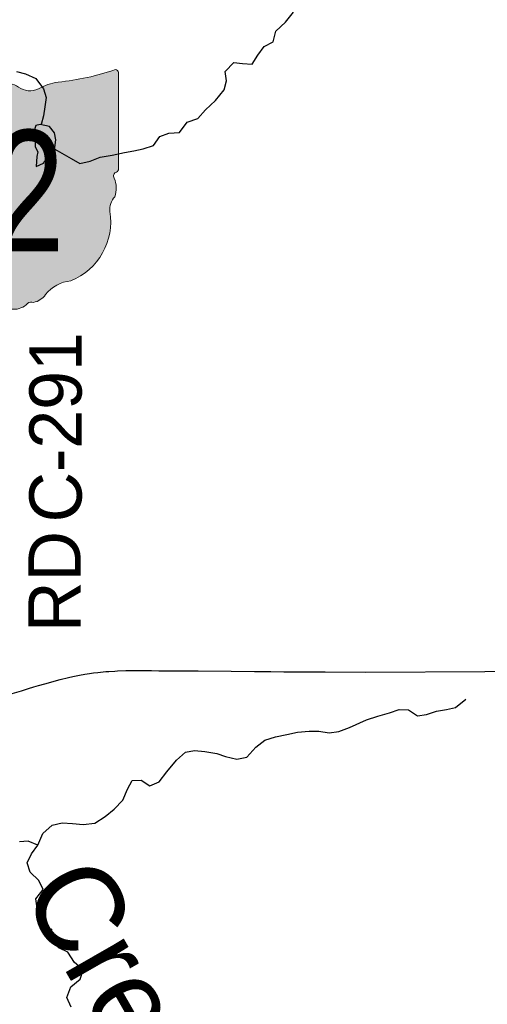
# Model space of a CAD drawing. Header units: feet. Extents: x 2113747 to 2516209, y 960708 to 1356798.
# Tile 242 of 253: x 2354960 to 2357644, y 1207191 to 1212846. Entities that reach past the tile are written whole.
import ezdxf
from ezdxf.enums import TextEntityAlignment as Align

# ---------------------------------------------------------------- set-up
doc = ezdxf.new("R2010")
doc.units = ezdxf.units.FT
doc.header["$LTSCALE"] = 50
doc.header["$MEASUREMENT"] = 0
for name, color, linetype in [('0_Xref', 7, 'Continuous'), ('GM_X_County_Road_Text', 3, 'Continuous'), ('GM_X_Minor_Lake', 5, 'Continuous'), ('GM_X_Minor_River', 5, 'Continuous'), ('GM_X_Minor_River_Text', 5, 'Continuous'), ('GM_X_State_Route', 1, 'Continuous'), ('GM_X_State_Shield', 251, 'Continuous')]:
    doc.layers.add(name, color=color, linetype=linetype)
doc.styles.add('Styledgn030', font='dgn030.shx')
doc.styles.add('Styledgn031', font='dgn031.shx')

# ---------------------------------------------------------------- blocks, each defined once
blk = doc.blocks.new('M1-H5_216')
at = {"layer": 'GM_X_State_Shield', "linetype": 'Continuous', "true_color": 0x1e0000}
h = blk.add_hatch(color=18, dxfattribs=at)
edge = h.paths.add_edge_path()
edge.add_line((711.5512748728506, 89.69038223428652), (711.5512748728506, 642.4292893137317))
edge.add_line((711.5512748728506, 642.4292893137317), (711.4519030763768, 642.5278091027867))
edge.add_arc((696.1098771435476, 644.7216615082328), 15.49808853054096, 351.8620861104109, 457.7379999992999)
edge.add_line((694.0231617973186, 660.0786262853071), (694.0231846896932, 660.0786317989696))
edge.add_arc((215.6435505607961, 2056.797888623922), 1476.371144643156, 275.84446944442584, 288.9064527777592, ccw=False)
edge.add_line((365.9801086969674, 588.1009573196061), (365.9801066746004, 588.1009594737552))
edge.add_arc((403.9586955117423, 293.5157865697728), 297.0232268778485, 97.34618055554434, 120.7688527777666)
edge.add_line((252.0087886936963, 548.7294678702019), (252.0087824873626, 548.729464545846))
edge.add_arc((204.612707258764, 651.1715615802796), 112.8750246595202, 233.8562055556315, 294.82819166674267, ccw=False)
edge.add_line((138.0374625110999, 560.0205441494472), (138.037465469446, 560.0205424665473))
edge.add_arc((83.50627348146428, 483.6645863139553), 93.82900905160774, 54.46668333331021, 119.1411305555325)
edge.add_line((37.81506425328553, 565.6169892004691), (37.81506453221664, 565.6169886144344))
edge.add_arc((17.25471621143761, 605.791335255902), 45.12987980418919, 219.7920611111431, 297.1023694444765, ccw=False)
edge.add_line((-17.42182925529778, 576.9080659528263), (-17.42182980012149, 576.9080661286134))
edge.add_arc((-110.2402786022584, 23.03722839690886), 561.5943102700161, 80.48669166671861, 94.9882694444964)
edge.add_line((-159.0719053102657, 582.5045121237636), (-159.0719000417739, 582.5044846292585))
edge.add_arc((-162.1074610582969, 738.9084848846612), 156.4334552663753, 231.619505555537, 271.1118833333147, ccw=False)
edge.add_line((-259.2340128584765, 616.2795369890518), (-259.2015184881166, 616.2440637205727))
edge.add_line((-259.2015184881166, 616.2440637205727), (-666.9041242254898, 616.2440637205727))
edge.add_line((-666.9041242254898, 616.2440637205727), (-666.9412597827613, 616.2795633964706))
edge.add_arc((-664.6604070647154, 600.313595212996), 16.1280634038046, 98.1301027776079, 188.1301027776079)
edge.add_line((-680.62637524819, 598.0327424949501), (-680.6072733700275, 598.0636480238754))
edge.add_line((-680.6072733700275, 598.0636480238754), (-680.6072733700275, -458.5712582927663))
edge.add_line((-680.6072733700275, -458.5712582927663), (-680.6263743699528, -458.6079740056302))
edge.add_arc((-664.515134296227, -460.8841950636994), 16.27123962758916, 171.9583861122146, 258.3066138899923)
edge.add_line((-667.8128957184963, -476.8177448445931), (-667.8128982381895, -476.817741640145))
edge.add_arc((-662.048115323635, -352.7818432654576), 124.169790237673, 267.3389944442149, 280.603855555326)
edge.add_line((-639.1987016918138, -474.8311820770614), (-639.1987019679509, -474.831181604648))
edge.add_arc((-636.6434350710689, -519.5311031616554), 44.77289778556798, 29.748380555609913, 93.27174722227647, ccw=False)
edge.add_line((-597.7710303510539, -497.3151510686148), (-597.7710260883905, -497.315154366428))
edge.add_arc((-71.36636178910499, 429.8114385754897), 1066.145201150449, 240.4129222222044, 257.1984999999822)
edge.add_line((-307.5964472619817, -609.8331817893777), (-307.5964406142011, -609.8331830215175))
edge.add_arc((-389.2220105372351, -933.2680402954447), 333.5758393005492, 47.18415555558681, 75.83597222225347, ccw=False)
edge.add_line((-162.5091320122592, -688.5761702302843), (-162.5091265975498, -688.57617497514))
edge.add_arc((-28.4401791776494, -524.7737584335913), 211.673603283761, 230.7003722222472, 286.291836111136)
edge.add_line((30.94060543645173, -727.9476660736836), (30.94060344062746, -727.9476635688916))
edge.add_arc((93.86574833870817, -890.0948709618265), 173.9289818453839, 85.69512222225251, 111.20994722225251, ccw=False)
edge.add_line((106.9214873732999, -716.6565868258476), (106.9214872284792, -716.6565896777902))
edge.add_arc((109.3286034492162, -603.9020136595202), 112.7802669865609, 268.7770194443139, 315.5492722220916)
edge.add_line((189.8371287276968, -682.8815425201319), (189.8371289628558, -682.8815423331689))
edge.add_arc((211.3496800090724, -706.2366200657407), 31.75294487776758, 65.75173055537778, 132.6484222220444, ccw=False)
edge.add_line((224.3903386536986, -677.2850962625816), (224.3903387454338, -677.285096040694))
edge.add_arc((197.8102065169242, -560.9801045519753), 119.3036230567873, 282.8731916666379, 323.2771111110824)
edge.add_line((293.4364551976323, -632.3171569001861), (293.43645941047, -632.317151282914))
edge.add_arc((454.0505528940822, -755.2192038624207), 202.2419381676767, 94.40312222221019, 142.576749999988, ccw=False)
edge.add_line((438.5237596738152, -553.5741685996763), (438.523756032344, -553.574169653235))
edge.add_arc((298.3474105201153, -211.9398530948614), 369.2741719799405, 292.3088861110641, 368.9858388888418)
edge.add_line((663.0894711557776, -154.2627927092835), (663.0894695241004, -154.2627859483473))
edge.add_arc((767.0788936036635, -141.6241802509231), 104.7546403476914, 136.8064972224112, 186.9295944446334, ccw=False)
edge.add_line((690.7079159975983, -69.92335421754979), (690.7079167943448, -69.92335321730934))
edge.add_arc((555.3839252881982, -20.75759949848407), 143.978658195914, 340.0329638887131, 383.6495666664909)
edge.add_line((687.2706862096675, 36.99823405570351), (687.2706862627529, 36.99823372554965))
edge.add_arc((707.9709234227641, 49.11239851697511), 23.98442842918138, 107.943983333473, 210.3369666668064, ccw=False)
edge.add_line((700.5816322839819, 71.93018069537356), (700.5816327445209, 71.93017908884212))
edge.add_arc((695.0167986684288, 87.55475994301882), 16.58598520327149, 289.6038111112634, 367.734130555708)
edge.add_line((711.451904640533, 89.78684346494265), (711.4156001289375, 89.82605697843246))
edge.add_line((711.4156001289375, 89.82605697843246), (711.5512748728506, 89.69038223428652))
at = {"layer": 'GM_X_State_Shield', "color": 7, "linetype": 'Continuous', "lineweight": 13, "flags": 128}
blk.add_lwpolyline([(711.5512748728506, 89.69038223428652), (711.5512748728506, 642.4292893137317), (711.4519030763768, 642.5278091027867, 0.4979057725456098), (694.0231617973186, 660.0786262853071), (694.0231846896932, 660.0786317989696, -0.05705544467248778), (365.9801086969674, 588.1009573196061), (365.9801066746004, 588.1009594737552, 0.1025580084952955), (252.0087886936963, 548.7294678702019), (252.0087824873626, 548.729464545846, -0.272499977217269), (138.0374625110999, 560.0205441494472), (138.037465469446, 560.0205424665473, 0.2899328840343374), (37.81506425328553, 565.6169892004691), (37.81506453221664, 565.6169886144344, -0.3507354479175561), (-17.42182925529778, 576.9080659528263), (-17.42182980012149, 576.9080661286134, 0.06335965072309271), (-159.0719053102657, 582.5045121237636), (-159.0719000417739, 582.5044846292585, -0.1740440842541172), (-259.2340128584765, 616.2795369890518), (-259.2015184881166, 616.2440637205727), (-666.9041242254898, 616.2440637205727), (-666.9412597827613, 616.2795633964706, 0.414213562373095), (-680.62637524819, 598.0327424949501), (-680.6072733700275, 598.0636480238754), (-680.6072733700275, -458.5712582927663), (-680.6263743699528, -458.6079740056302, 0.3956667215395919), (-667.8128957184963, -476.8177448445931), (-667.8128982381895, -476.817741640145, 0.05794359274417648), (-639.1987016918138, -474.8311820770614), (-639.1987019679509, -474.831181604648, -0.2844960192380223), (-597.7710303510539, -497.3151510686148), (-597.7710260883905, -497.315154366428, 0.0733721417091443), (-307.5964472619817, -609.8331817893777), (-307.5964406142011, -609.8331830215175, -0.1256725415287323), (-162.5091320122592, -688.5761702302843), (-162.5091265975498, -688.57617497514, 0.2474354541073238), (30.94060543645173, -727.9476660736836), (30.94060344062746, -727.9476635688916, -0.1117916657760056), (106.9214873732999, -716.6565868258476), (106.9214872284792, -716.6565896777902, 0.2069637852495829), (189.8371287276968, -682.8815425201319), (189.8371289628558, -682.8815423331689, -0.3004743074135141), (224.3903386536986, -677.2850962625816), (224.3903387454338, -677.285096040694, 0.1781447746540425), (293.4364551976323, -632.3171569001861), (293.43645941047, -632.317151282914, -0.213348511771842), (438.5237596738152, -553.5741685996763), (438.523756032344, -553.574169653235, 0.3476349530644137), (663.0894711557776, -154.2627927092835), (663.0894695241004, -154.2627859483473, -0.2222582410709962), (690.7079159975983, -69.92335421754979), (690.7079167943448, -69.92335321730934, 0.1926447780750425), (687.2706862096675, 36.99823405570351), (687.2706862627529, 36.99823372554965, -0.4790820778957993), (700.5816322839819, 71.93018069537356), (700.5816327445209, 71.93017908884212, 0.354758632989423), (711.451904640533, 89.78684346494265), (711.4156001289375, 89.82605697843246), (711.5512748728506, 89.69038223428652)], format="xyb", dxfattribs=at)
at = {"layer": 'GM_X_State_Shield', "color": 9, "linetype": 'Continuous', "lineweight": 13, "style": 'Styledgn030', "width": 0.8}
blk.add_text('82', height=696.0951421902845, dxfattribs=at).set_placement((-12.10056602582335, -384.0604357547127), align=Align.CENTER)
blk = doc.blocks.new('POR')
at = {"layer": 'GM_X_Minor_Lake'}
blk.add_line((2355043.379999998, 1212183.55), (2355047.539999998, 1212165.52), dxfattribs=at)
at = {"layer": 'GM_X_Minor_Lake', "flags": 128}
blk.add_lwpolyline([(2355047.539999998, 1212165.52), (2355047.699999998, 1212145.47), (2355047.949999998, 1212115.38), (2355064.189999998, 1212087.42), (2355058.419999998, 1212059.29), (2355054.859999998, 1212003.08), (2355096.769999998, 1212021.49), (2355124.499999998, 1212059.84), (2355160.259999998, 1212096.24), (2355167.779999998, 1212156.49), (2355159.439999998, 1212196.55), (2355131.109999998, 1212232.42), (2355076.949999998, 1212244.02), (2355052.959999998, 1212237.8), (2355041.239999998, 1212201.59), (2355043.379999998, 1212183.55)], dxfattribs=at)
at = {"layer": 'GM_X_Minor_River', "flags": 128}
for points in [[(2355160.979999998, 1212102), (2355254.769999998, 1212048.87), (2355305.089999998, 1212019.18), (2355365.059999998, 1212033.73), (2355420.949999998, 1212056.26), (2355490.959999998, 1212066.86), (2355560.919999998, 1212083.49), (2355614.929999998, 1212091.96), (2355668.899999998, 1212104.44), (2355728.829999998, 1212123), (2355764.449999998, 1212175.45), (2355816.379999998, 1212193.94), (2355876.419999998, 1212198.44), (2355922.009999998, 1212256.99), (2355981.939999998, 1212277.56), (2356025.579999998, 1212328.08), (2356083.239999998, 1212380.71), (2356132.799999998, 1212443.31), (2356146.409999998, 1212493.58), (2356139.969999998, 1212547.7), (2356189.609999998, 1212600.27), (2356239.729999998, 1212594.66), (2356293.829999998, 1212591.1), (2356327.459999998, 1212641.53), (2356363.109999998, 1212691.99), (2356414.969999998, 1212718.5), (2356430.499999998, 1212778.81), (2356486.159999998, 1212831.43), (2356531.759999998, 1212887.98)], [(2354942.289999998, 1212547.86), (2354992.479999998, 1212534.23), (2355052.769999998, 1212508.64), (2355097.309999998, 1212448.82), (2355111.729999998, 1212398.79), (2355104.159999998, 1212344.55), (2355096.559999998, 1212294.33), (2355082.339999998, 1212242.86)], [(2355254.449999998, 1207173.77), (2355229.959999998, 1207229.75), (2355253.489999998, 1207292.13), (2355307.209999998, 1207334.71), (2355324.799999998, 1207389.02), (2355274.389999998, 1207430.74), (2355235.849999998, 1207490.62), (2355183.579999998, 1207516.27), (2355145.069999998, 1207572.13), (2355144.659999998, 1207622.28), (2355092.669999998, 1207611.83), (2355064.209999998, 1207663.75), (2355109.829999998, 1207718.3), (2355059.549999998, 1207743.97), (2355053.119999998, 1207796.08), (2355094.739999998, 1207850.59), (2355070.269999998, 1207902.55), (2355019.819999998, 1207950.29), (2355003.359999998, 1208004.32), (2355026.979999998, 1208054.67), (2355064.619999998, 1208105.14), (2355008.349999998, 1208128.75), (2354958.309999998, 1208124.32)], [(2355064.619999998, 1208105.14), (2355092.109999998, 1208171.56), (2355145.799999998, 1208220.16), (2355203.769999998, 1208232.67), (2355263.879999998, 1208229.15), (2355324.009999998, 1208223.62), (2355392.029999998, 1208232.21), (2355449.819999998, 1208268.8), (2355501.539999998, 1208311.35), (2355551.179999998, 1208363.92), (2355578.699999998, 1208426.34), (2355606.339999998, 1208476.72), (2355656.389999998, 1208479.15), (2355706.729999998, 1208445.45), (2355760.619999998, 1208467.96), (2355804.199999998, 1208526.5), (2355859.739999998, 1208593.16), (2355911.419999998, 1208639.73), (2355963.429999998, 1208648.18), (2356023.549999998, 1208642.66), (2356091.739999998, 1208631.18), (2356141.949999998, 1208613.53), (2356206.169999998, 1208598.01), (2356264.139999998, 1208610.52), (2356315.749999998, 1208667.12), (2356367.489999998, 1208707.67), (2356427.419999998, 1208726.22), (2356493.389999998, 1208740.81), (2356555.379999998, 1208753.35), (2356621.419999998, 1208759.92), (2356677.489999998, 1208760.38), (2356735.649999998, 1208750.82), (2356791.669999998, 1208757.3), (2356853.579999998, 1208779.89), (2356951.339999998, 1208824.82), (2357015.269999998, 1208845.41), (2357083.199999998, 1208864.03), (2357139.109999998, 1208884.55), (2357191.189999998, 1208882.97), (2357243.549999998, 1208847.29), (2357295.549999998, 1208855.74), (2357353.489999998, 1208874.28), (2357409.469999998, 1208884.77), (2357461.469999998, 1208895.23), (2357521.149999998, 1208943.87)]]:
    blk.add_lwpolyline(points, dxfattribs=at)
at = {"layer": 'GM_X_State_Route', "flags": 128}
blk.add_lwpolyline([(2354916.484383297, 1208976.190966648), (2354969.896349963, 1208992.037391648), (2355010.381833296, 1209004.635791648), (2355041.648174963, 1209014.281441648), (2355066.976208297, 1209020.941533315), (2355104.70579163, 1209031.768283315), (2355193.025824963, 1209056.046449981), (2355240.82756663, 1209068.021491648), (2355265.597858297, 1209073.631716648), (2355302.999358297, 1209081.308866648), (2355333.05179163, 1209086.755049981), (2355359.72496663, 1209090.888899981), (2355383.34696663, 1209094.169733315), (2355407.887599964, 1209097.122483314), (2355453.950499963, 1209101.781266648), (2355471.863849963, 1209103.126408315), (2355506.542258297, 1209105.127716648), (2355521.273199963, 1209105.882308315), (2355568.517199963, 1209107.096216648), (2355634.658799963, 1209108.244508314), (2355696.863399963, 1209107.555533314), (2355716.482783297, 1209107.489916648), (2355759.002383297, 1209106.899366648), (2355984.13316663, 1209106.472858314), (2356174.58554163, 1209103.684149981), (2356307.75456663, 1209103.159216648), (2356366.383058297, 1209102.043733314), (2356401.816058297, 1209101.715649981), (2356475.700424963, 1209100.862633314), (2356713.26556663, 1209100.173658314), (2356946.565624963, 1209099.386258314), (2357629.766358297, 1209102.568666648), (2358325.56549163, 1209105.193333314)], dxfattribs=at)
at = {"color": 7, "linetype": 'Continuous', "lineweight": 0}
blk.add_blockref('M1-H5_216', (2354814.889643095, 1211898.877958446), dxfattribs=at)
at = {"layer": 'GM_X_County_Road_Text', "char_height": 300.0000000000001, "attachment_point": 7, "rotation": 90, "line_spacing_factor": 0.8, "style": 'Styledgn030'}
for s, insert in [('{\\Fdgn000|c0;\\C256;C-291}', (2355319.498791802, 1209958.519264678)), ('{\\Fdgn000|c0;\\C256;RD}', (2355309.545504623, 1209329.330464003))]:
    blk.add_mtext(s, dxfattribs=dict(at, insert=insert))
at = {"layer": 'GM_X_Minor_River_Text', "insert": (2354955.440363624, 1207832.194247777), "char_height": 500.24754, "attachment_point": 7, "rotation": 299.8017805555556, "line_spacing_factor": 0.8, "style": 'Styledgn031'}
blk.add_mtext('{\\Fdgn000|c0;\\C256;Creek}', dxfattribs=at)

msp = doc.modelspace()

# ---------------------------------------------------------------- block references
at = {"layer": '0_Xref'}
msp.add_blockref('POR', (0, 0), dxfattribs=at)

doc.saveas('drawing.dxf')
